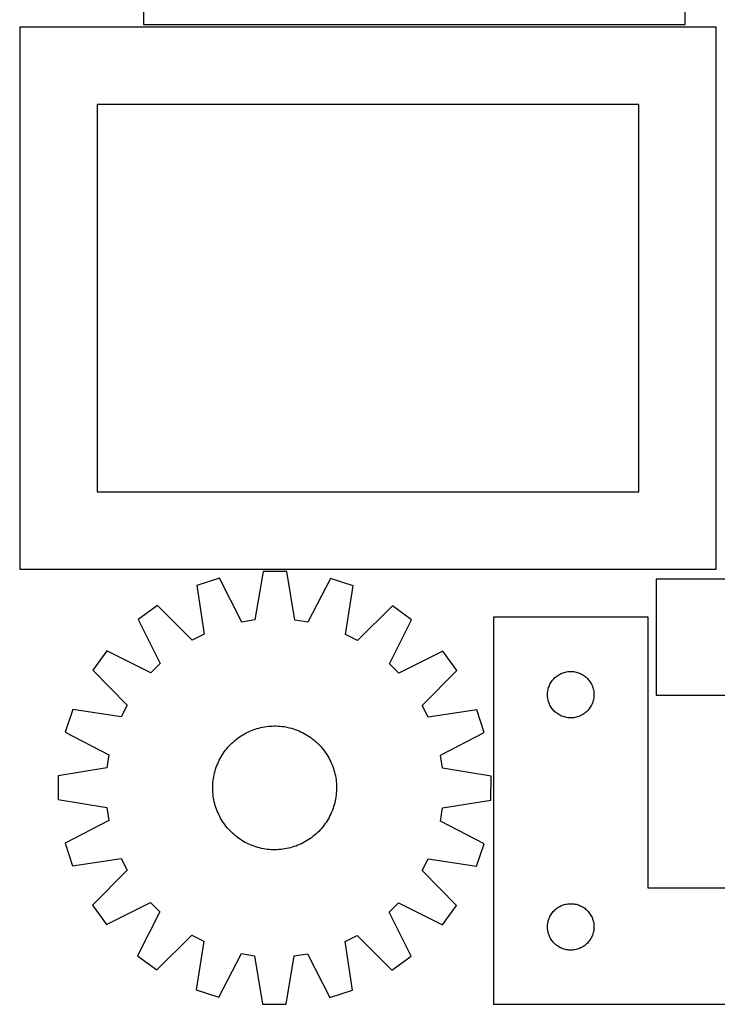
# Model space of a CAD drawing. Header units: millimetres. Extents: x 7 to 1493, y 7 to 2993.
# Tile 3 of 13: x 761 to 1212, y 7 to 643. Entities that reach past the tile are written whole.
import ezdxf

# ---------------------------------------------------------------- set-up
doc = ezdxf.new("R2010")
doc.units = ezdxf.units.MM
doc.layers.add('CUT', color=7, linetype='CONTINUOUS', true_color=0x000000)

msp = doc.modelspace()

# ---------------------------------------------------------------- linework, layer by layer
at = {"layer": 'CUT'}
for p, q in [((841.296341, 1089.3806), (841.296341, 639.3806)), ((1191.296341, 639.3806), (1191.296341, 1089.3806)), ((1211.280494, 637.652339), (761.280494, 637.652339)), ((761.280494, 637.652339), (761.280494, 287.652339)), ((841.296341, 639.3806), (1191.296341, 639.3806)), ((1211.280494, 287.652339), (1211.280494, 637.652339)), ((1161.280494, 587.652339), (811.280494, 587.652339)), ((811.280494, 587.652339), (811.280494, 337.652339)), ((1161.280494, 337.652339), (1161.280494, 587.652339)), ((811.280494, 337.652339), (1161.280494, 337.652339)), ((761.280494, 287.652339), (1211.280494, 287.652339)), ((890.305098, 281.6836), (875.666402, 276.946603)), ((904.847886, 253.443875), (890.305098, 281.6836)), ((918.497919, 286.114248), (913.318268, 254.77504)), ((933.883958, 286.095794), (918.497919, 286.114248)), ((938.988417, 254.744251), (933.883958, 286.095794)), ((962.06607, 281.597529), (947.455582, 253.392771)), ((976.693361, 276.825431), (962.06607, 281.597529)), ((1472.477321, 281.234151), (1172.477321, 281.234151)), ((1172.477321, 281.234151), (1172.477321, 206.234151)), ((875.666402, 276.946603), (880.424609, 245.540645)), ((971.85983, 245.430977), (976.693361, 276.825431)), ((850.222581, 264.020746), (837.764166, 254.991989)), ((872.780149, 241.657141), (850.222581, 264.020746)), ((1002.106102, 263.838575), (979.494952, 241.529146)), ((1014.542822, 254.779959), (1002.106102, 263.838575)), ((837.764166, 254.991989), (851.994465, 226.593514)), ((913.318268, 254.77504), (904.847886, 253.443875)), ((947.455582, 253.392771), (938.988417, 254.744251)), ((1000.244441, 226.415702), (1014.542822, 254.779959)), ((1167.33606, 256.513274), (1067.33606, 256.513274)), ((1067.33606, 256.513274), (1067.33606, 6.513274)), ((1167.33606, 81.513274), (1167.33606, 256.513274)), ((880.424609, 245.540645), (872.780149, 241.657141)), ((979.494952, 241.529146), (971.85983, 245.430977)), ((817.559964, 234.836195), (808.501347, 222.399474)), ((845.924221, 220.537814), (817.559964, 234.836195)), ((1034.698616, 234.575756), (1006.300142, 220.345458)), ((1043.727373, 222.117342), (1034.698616, 234.575756)), ((851.994465, 226.593514), (845.924221, 220.537814)), ((1006.300142, 220.345458), (1000.244441, 226.415702)), ((808.501347, 222.399474), (830.810777, 199.788324)), ((1021.363768, 199.559773), (1043.727373, 222.117342)), ((1105.574263, 215.822417), (1106.069081, 216.415556)), ((1106.069081, 216.415556), (1106.593777, 216.982437)), ((1106.593777, 216.982437), (1107.14696, 217.521555)), ((1107.14696, 217.521555), (1107.727163, 218.031481)), ((1107.727163, 218.031481), (1108.332846, 218.510863)), ((1108.332846, 218.510863), (1108.962404, 218.958429)), ((1108.962404, 218.958429), (1109.614168, 219.372994)), ((1109.614168, 219.372994), (1110.286409, 219.753456)), ((1110.286409, 219.753456), (1110.977344, 220.098808)), ((1110.977344, 220.098808), (1111.685142, 220.408134)), ((1111.685142, 220.408134), (1112.407925, 220.680613)), ((1112.407925, 220.680613), (1113.143776, 220.915522)), ((1113.143776, 220.915522), (1113.890744, 221.11224)), ((1113.890744, 221.11224), (1114.646849, 221.270244)), ((1114.646849, 221.270244), (1115.410085, 221.389114)), ((1115.410085, 221.389114), (1116.178428, 221.468537)), ((1116.178428, 221.468537), (1116.949842, 221.508301)), ((1116.949842, 221.508301), (1117.722279, 221.508301)), ((1117.722279, 221.508301), (1118.493692, 221.468537)), ((1118.493692, 221.468537), (1119.262036, 221.389114)), ((1119.262036, 221.389114), (1120.025272, 221.270244)), ((1120.025272, 221.270244), (1120.781376, 221.11224)), ((1120.781376, 221.11224), (1121.528345, 220.915522)), ((1121.528345, 220.915522), (1122.264196, 220.680613)), ((1122.264196, 220.680613), (1122.986979, 220.408134)), ((1122.986979, 220.408134), (1123.694776, 220.098808)), ((1123.694776, 220.098808), (1124.385711, 219.753456)), ((1124.385711, 219.753456), (1125.057952, 219.372994)), ((1125.057952, 219.372994), (1125.709716, 218.958429)), ((1125.709716, 218.958429), (1126.339274, 218.510863)), ((1126.339274, 218.510863), (1126.944958, 218.031481)), ((1126.944958, 218.031481), (1127.52516, 217.521555)), ((1127.52516, 217.521555), (1128.078343, 216.982437)), ((1128.078343, 216.982437), (1128.603039, 216.415556)), ((1128.603039, 216.415556), (1129.097857, 215.822417)), ((1102.653225, 209.581555), (1102.830644, 210.333341)), ((1102.830644, 210.333341), (1103.04653, 211.074997)), ((1103.04653, 211.074997), (1103.300308, 211.804556)), ((1103.300308, 211.804556), (1103.591307, 212.520083)), ((1103.591307, 212.520083), (1103.918754, 213.219681)), ((1103.918754, 213.219681), (1104.281782, 213.901495)), ((1104.281782, 213.901495), (1104.679427, 214.563717)), ((1104.679427, 214.563717), (1105.110635, 215.204591)), ((1105.110635, 215.204591), (1105.574263, 215.822417)), ((1129.097857, 215.822417), (1129.561485, 215.204591)), ((1129.561485, 215.204591), (1129.992694, 214.563717)), ((1129.992694, 214.563717), (1130.390339, 213.901495)), ((1130.390339, 213.901495), (1130.753366, 213.219681)), ((1130.753366, 213.219681), (1131.080814, 212.520083)), ((1131.080814, 212.520083), (1131.371813, 211.804556)), ((1131.371813, 211.804556), (1131.625591, 211.074997)), ((1131.625591, 211.074997), (1131.841476, 210.333341)), ((1131.841476, 210.333341), (1132.018896, 209.581555)), ((1102.33606, 206.513274), (1102.355949, 207.285456)), ((1102.355949, 205.741093), (1102.33606, 206.513274)), ((1102.355949, 207.285456), (1102.415562, 208.055589)), ((1102.415562, 204.970959), (1102.355949, 205.741093)), ((1102.415562, 208.055589), (1102.514742, 208.821633)), ((1102.514742, 204.204916), (1102.415562, 204.970959)), ((1102.514742, 208.821633), (1102.653225, 209.581555)), ((1102.653225, 203.444993), (1102.514742, 204.204916)), ((1132.018896, 209.581555), (1132.157379, 208.821633)), ((1132.157379, 204.204916), (1132.018896, 203.444993)), ((1132.157379, 208.821633), (1132.256558, 208.055589)), ((1132.256558, 204.970959), (1132.157379, 204.204916)), ((1132.256558, 208.055589), (1132.316172, 207.285456)), ((1132.316172, 205.741093), (1132.256558, 204.970959)), ((1132.316172, 207.285456), (1132.33606, 206.513274)), ((1132.33606, 206.513274), (1132.316172, 205.741093)), ((1172.477321, 206.234151), (1372.477321, 206.234151)), ((830.810777, 199.788324), (826.908946, 192.153203)), ((1025.247273, 191.915314), (1021.363768, 199.559773)), ((1102.830644, 202.693207), (1102.653225, 203.444993)), ((1103.04653, 201.951552), (1102.830644, 202.693207)), ((1103.300308, 201.221993), (1103.04653, 201.951552)), ((1103.591307, 200.506466), (1103.300308, 201.221993)), ((1103.918754, 199.806867), (1103.591307, 200.506466)), ((1104.281782, 199.125053), (1103.918754, 199.806867)), ((1104.679427, 198.462831), (1104.281782, 199.125053)), ((1105.110635, 197.821958), (1104.679427, 198.462831)), ((1105.574263, 197.204132), (1105.110635, 197.821958)), ((1106.069081, 196.610992), (1105.574263, 197.204132)), ((1129.097857, 197.204132), (1128.603039, 196.610992)), ((1129.561485, 197.821958), (1129.097857, 197.204132)), ((1129.992694, 198.462831), (1129.561485, 197.821958)), ((1130.390339, 199.125053), (1129.992694, 198.462831)), ((1130.753366, 199.806867), (1130.390339, 199.125053)), ((1131.080814, 200.506466), (1130.753366, 199.806867)), ((1131.371813, 201.221993), (1131.080814, 200.506466)), ((1131.625591, 201.951552), (1131.371813, 201.221993)), ((1131.841476, 202.693207), (1131.625591, 201.951552)), ((1132.018896, 203.444993), (1131.841476, 202.693207)), ((795.514492, 196.986733), (790.742394, 182.359443)), ((826.908946, 192.153203), (795.514492, 196.986733)), ((1056.653231, 196.673521), (1025.247273, 191.915314)), ((1061.390227, 182.034825), (1056.653231, 196.673521)), ((1106.593777, 196.044112), (1106.069081, 196.610992)), ((1107.14696, 195.504994), (1106.593777, 196.044112)), ((1107.727163, 194.995068), (1107.14696, 195.504994)), ((1108.332846, 194.515686), (1107.727163, 194.995068)), ((1108.962404, 194.068119), (1108.332846, 194.515686)), ((1109.614168, 193.653555), (1108.962404, 194.068119)), ((1110.286409, 193.273092), (1109.614168, 193.653555)), ((1110.977344, 192.92774), (1110.286409, 193.273092)), ((1111.685142, 192.618415), (1110.977344, 192.92774)), ((1112.407925, 192.345936), (1111.685142, 192.618415)), ((1113.143776, 192.111026), (1112.407925, 192.345936)), ((1113.890744, 191.914309), (1113.143776, 192.111026)), ((1114.646849, 191.756305), (1113.890744, 191.914309)), ((1115.410085, 191.637434), (1114.646849, 191.756305)), ((1116.178428, 191.558011), (1115.410085, 191.637434)), ((1116.949842, 191.518247), (1116.178428, 191.558011)), ((1117.722279, 191.518247), (1116.949842, 191.518247)), ((1118.493692, 191.558011), (1117.722279, 191.518247)), ((1119.262036, 191.637434), (1118.493692, 191.558011)), ((1120.025272, 191.756305), (1119.262036, 191.637434)), ((1120.781376, 191.914309), (1120.025272, 191.756305)), ((1121.528345, 192.111026), (1120.781376, 191.914309)), ((1122.264196, 192.345936), (1121.528345, 192.111026)), ((1122.986979, 192.618415), (1122.264196, 192.345936)), ((1123.694776, 192.92774), (1122.986979, 192.618415)), ((1124.385711, 193.273092), (1123.694776, 192.92774)), ((1125.057952, 193.653555), (1124.385711, 193.273092)), ((1125.709716, 194.068119), (1125.057952, 193.653555)), ((1126.339274, 194.515686), (1125.709716, 194.068119)), ((1126.944958, 194.995068), (1126.339274, 194.515686)), ((1127.52516, 195.504994), (1126.944958, 194.995068)), ((1128.078343, 196.044112), (1127.52516, 195.504994)), ((1128.603039, 196.610992), (1128.078343, 196.044112)), ((913.409716, 184.275812), (914.608266, 184.653283)), ((914.608266, 184.653283), (915.818082, 184.99292)), ((915.818082, 184.99292), (917.037968, 185.294388)), ((917.037968, 185.294388), (918.266722, 185.55739)), ((918.266722, 185.55739), (919.503131, 185.781667)), ((919.503131, 185.781667), (920.745975, 185.966996)), ((920.745975, 185.966996), (921.994026, 186.113195)), ((921.994026, 186.113195), (923.246054, 186.220119)), ((923.246054, 186.220119), (924.500823, 186.287664)), ((924.500823, 186.287664), (925.757094, 186.315762)), ((925.757094, 186.315762), (927.013628, 186.304386)), ((927.013628, 186.304386), (928.269185, 186.253547)), ((928.269185, 186.253547), (929.522525, 186.163294)), ((929.522525, 186.163294), (930.772411, 186.033718)), ((930.772411, 186.033718), (932.017611, 185.864946)), ((932.017611, 185.864946), (933.256896, 185.657145)), ((933.256896, 185.657145), (934.489041, 185.410519)), ((934.489041, 185.410519), (935.712832, 185.125313)), ((935.712832, 185.125313), (936.92706, 184.801807)), ((936.92706, 184.801807), (938.130528, 184.44032)), ((790.742394, 182.359443), (818.947152, 167.748954)), ((901.297212, 177.759004), (902.297041, 178.520154)), ((902.297041, 178.520154), (903.320285, 179.249522)), ((903.320285, 179.249522), (904.365934, 179.94639)), ((904.365934, 179.94639), (905.432956, 180.610069)), ((905.432956, 180.610069), (906.520299, 181.239905)), ((906.520299, 181.239905), (907.626888, 181.835276)), ((907.626888, 181.835276), (908.751633, 182.395594)), ((908.751633, 182.395594), (909.893422, 182.920307)), ((909.893422, 182.920307), (911.05113, 183.408896)), ((911.05113, 183.408896), (912.223614, 183.86088)), ((912.223614, 183.86088), (913.409716, 184.275812)), ((938.130528, 184.44032), (939.322047, 184.041211)), ((939.322047, 184.041211), (940.500442, 183.604871)), ((940.500442, 183.604871), (941.66455, 183.131733)), ((941.66455, 183.131733), (942.813222, 182.622263)), ((942.813222, 182.622263), (943.945324, 182.076963)), ((943.945324, 182.076963), (945.059739, 181.496372)), ((945.059739, 181.496372), (946.155368, 180.881064)), ((946.155368, 180.881064), (947.231128, 180.231644)), ((947.231128, 180.231644), (948.285959, 179.548754)), ((948.285959, 179.548754), (949.31882, 178.833068)), ((949.31882, 178.833068), (950.32869, 178.085293)), ((1033.150503, 167.492037), (1061.390227, 182.034825)), ((895.033758, 171.607947), (895.843468, 172.568871)), ((895.843468, 172.568871), (896.682962, 173.503888)), ((896.682962, 173.503888), (897.551412, 174.412074)), ((897.551412, 174.412074), (898.44796, 175.292534)), ((898.44796, 175.292534), (899.371721, 176.144398)), ((899.371721, 176.144398), (900.321784, 176.966825)), ((900.321784, 176.966825), (901.297212, 177.759004)), ((950.32869, 178.085293), (951.314574, 177.306165)), ((951.314574, 177.306165), (952.275499, 176.496455)), ((952.275499, 176.496455), (953.210516, 175.656961)), ((953.210516, 175.656961), (954.118702, 174.788511)), ((954.118702, 174.788511), (954.999161, 173.891963)), ((954.999161, 173.891963), (955.851025, 172.968202)), ((955.851025, 172.968202), (956.673452, 172.018139)), ((956.673452, 172.018139), (957.465632, 171.042711)), ((818.947152, 167.748954), (817.595672, 159.28179)), ((890.84355, 165.353112), (891.458859, 166.44874)), ((891.458859, 166.44874), (892.108279, 167.524501)), ((892.108279, 167.524501), (892.791169, 168.579332)), ((892.791169, 168.579332), (893.506855, 169.612192)), ((893.506855, 169.612192), (894.25463, 170.622063)), ((894.25463, 170.622063), (895.033758, 171.607947)), ((957.465632, 171.042711), (958.226781, 170.042882)), ((958.226781, 170.042882), (958.95615, 169.019638)), ((958.95615, 169.019638), (959.653017, 167.973989)), ((959.653017, 167.973989), (960.316697, 166.906967)), ((960.316697, 166.906967), (960.946533, 165.819624)), ((960.946533, 165.819624), (961.541903, 164.713035)), ((1034.481667, 159.021655), (1033.150503, 167.492037)), ((817.595672, 159.28179), (786.244129, 154.177331)), ((887.899602, 158.423901), (888.298712, 159.61542)), ((888.298712, 159.61542), (888.735051, 160.793815)), ((888.735051, 160.793815), (889.20819, 161.957923)), ((889.20819, 161.957923), (889.71766, 163.106595)), ((889.71766, 163.106595), (890.26296, 164.238697)), ((890.26296, 164.238697), (890.84355, 165.353112)), ((961.541903, 164.713035), (962.102221, 163.58829)), ((962.102221, 163.58829), (962.626934, 162.4465)), ((962.626934, 162.4465), (963.115523, 161.288793)), ((963.115523, 161.288793), (963.567507, 160.116309)), ((963.567507, 160.116309), (963.982439, 158.930207)), ((1065.820875, 153.842004), (1034.481667, 159.021655)), ((786.244129, 154.177331), (786.225675, 138.791292)), ((886.474976, 152.310984), (886.682778, 153.550268)), ((886.682778, 153.550268), (886.929403, 154.782414)), ((886.929403, 154.782414), (887.21461, 156.006205)), ((887.21461, 156.006205), (887.538116, 157.220433)), ((887.538116, 157.220433), (887.899602, 158.423901)), ((963.982439, 158.930207), (964.35991, 157.731657)), ((964.35991, 157.731657), (964.699547, 156.521841)), ((964.699547, 156.521841), (965.001016, 155.301955)), ((965.001016, 155.301955), (965.264018, 154.0732)), ((965.264018, 154.0732), (965.488294, 152.836792)), ((965.488294, 152.836792), (965.673623, 151.593948)), ((1065.802421, 138.455964), (1065.820875, 153.842004)), ((886.024161, 146.050467), (886.035537, 147.307001)), ((886.035537, 147.307001), (886.086376, 148.562557)), ((886.086376, 148.562557), (886.176628, 149.815897)), ((886.176628, 149.815897), (886.306204, 151.065784)), ((886.306204, 151.065784), (886.474976, 152.310984)), ((965.673623, 151.593948), (965.819822, 150.345896)), ((965.819822, 150.345896), (965.926747, 149.093869)), ((965.926747, 149.093869), (965.994291, 147.8391)), ((965.994291, 147.8391), (966.022389, 146.582829)), ((966.022389, 146.582829), (966.011013, 145.326295)), ((886.052259, 144.794196), (886.024161, 146.050467)), ((886.119804, 143.539427), (886.052259, 144.794196)), ((886.226728, 142.287399), (886.119804, 143.539427)), ((886.372927, 141.039347), (886.226728, 142.287399)), ((886.558256, 139.796504), (886.372927, 141.039347)), ((965.571574, 140.322311), (965.363772, 139.083027)), ((965.740346, 141.567511), (965.571574, 140.322311)), ((965.869922, 142.817398), (965.740346, 141.567511)), ((965.960174, 144.070738), (965.869922, 142.817398)), ((966.011013, 145.326295), (965.960174, 144.070738)), ((786.225675, 138.791292), (817.564883, 133.611641)), ((817.564883, 133.611641), (818.896047, 125.141259)), ((886.782532, 138.560095), (886.558256, 139.796504)), ((887.045535, 137.331341), (886.782532, 138.560095)), ((887.347003, 136.111454), (887.045535, 137.331341)), ((887.68664, 134.901639), (887.347003, 136.111454)), ((888.064111, 133.703089), (887.68664, 134.901639)), ((888.479043, 132.516986), (888.064111, 133.703089)), ((964.146948, 134.209395), (963.747838, 133.017875)), ((964.508434, 135.412862), (964.146948, 134.209395)), ((964.83194, 136.627091), (964.508434, 135.412862)), ((965.117147, 137.850882), (964.83194, 136.627091)), ((965.363772, 139.083027), (965.117147, 137.850882)), ((1034.450878, 133.351506), (1065.802421, 138.455964)), ((888.931027, 131.344503), (888.479043, 132.516986)), ((889.419616, 130.186795), (888.931027, 131.344503)), ((889.944329, 129.045005), (889.419616, 130.186795)), ((890.504647, 127.920261), (889.944329, 129.045005)), ((891.100018, 126.813671), (890.504647, 127.920261)), ((961.203, 127.280184), (960.587691, 126.184555)), ((961.783591, 128.394599), (961.203, 127.280184)), ((962.32889, 129.526701), (961.783591, 128.394599)), ((962.83836, 130.675373), (962.32889, 129.526701)), ((963.311499, 131.83948), (962.83836, 130.675373)), ((963.747838, 133.017875), (963.311499, 131.83948)), ((1033.099399, 124.884341), (1034.450878, 133.351506)), ((818.896047, 125.141259), (790.656323, 110.59847)), ((891.729853, 125.726329), (891.100018, 126.813671)), ((892.393533, 124.659306), (891.729853, 125.726329)), ((893.090401, 123.613657), (892.393533, 124.659306)), ((893.819769, 122.590413), (893.090401, 123.613657)), ((894.580919, 121.590584), (893.819769, 122.590413)), ((895.373098, 120.615157), (894.580919, 121.590584)), ((957.012792, 121.025349), (956.203082, 120.064424)), ((957.79192, 122.011233), (957.012792, 121.025349)), ((958.539696, 123.021103), (957.79192, 122.011233)), ((959.255381, 124.053963), (958.539696, 123.021103)), ((959.938271, 125.108794), (959.255381, 124.053963)), ((960.587691, 126.184555), (959.938271, 125.108794)), ((1061.304157, 110.273852), (1033.099399, 124.884341)), ((896.195525, 119.665094), (895.373098, 120.615157)), ((897.047389, 118.741332), (896.195525, 119.665094)), ((897.927848, 117.844784), (897.047389, 118.741332)), ((898.836035, 116.976335), (897.927848, 117.844784)), ((899.771051, 116.136841), (898.836035, 116.976335)), ((900.731976, 115.32713), (899.771051, 116.136841)), ((901.71786, 114.548003), (900.731976, 115.32713)), ((902.72773, 113.800227), (901.71786, 114.548003)), ((950.749339, 114.874291), (949.749509, 114.113142)), ((951.724766, 115.666471), (950.749339, 114.874291)), ((952.674829, 116.488898), (951.724766, 115.666471)), ((953.598591, 117.340762), (952.674829, 116.488898)), ((954.495138, 118.221221), (953.598591, 117.340762)), ((955.363588, 119.129407), (954.495138, 118.221221)), ((956.203082, 120.064424), (955.363588, 119.129407)), ((790.656323, 110.59847), (795.393319, 95.959775)), ((903.760591, 113.084541), (902.72773, 113.800227)), ((904.815422, 112.401652), (903.760591, 113.084541)), ((905.891182, 111.752232), (904.815422, 112.401652)), ((906.986811, 111.136923), (905.891182, 111.752232)), ((908.101226, 110.556332), (906.986811, 111.136923)), ((909.233328, 110.011033), (908.101226, 110.556332)), ((910.382, 109.501562), (909.233328, 110.011033)), ((911.546108, 109.028424), (910.382, 109.501562)), ((912.724503, 108.592085), (911.546108, 109.028424)), ((913.916022, 108.192975), (912.724503, 108.592085)), ((915.11949, 107.831489), (913.916022, 108.192975)), ((938.636834, 108.357484), (937.438284, 107.980013)), ((939.822936, 108.772416), (938.636834, 108.357484)), ((940.99542, 109.224399), (939.822936, 108.772416)), ((942.153128, 109.712989), (940.99542, 109.224399)), ((943.294917, 110.237701), (942.153128, 109.712989)), ((944.419662, 110.798019), (943.294917, 110.237701)), ((945.526252, 111.39339), (944.419662, 110.798019)), ((946.613594, 112.023226), (945.526252, 111.39339)), ((947.680616, 112.686905), (946.613594, 112.023226)), ((948.726265, 113.383773), (947.680616, 112.686905)), ((949.749509, 114.113142), (948.726265, 113.383773)), ((1056.532058, 95.646562), (1061.304157, 110.273852)), ((916.333718, 107.507983), (915.11949, 107.831489)), ((917.557509, 107.222776), (916.333718, 107.507983)), ((918.789655, 106.97615), (917.557509, 107.222776)), ((920.028939, 106.768349), (918.789655, 106.97615)), ((921.274139, 106.599577), (920.028939, 106.768349)), ((922.524026, 106.470001), (921.274139, 106.599577)), ((923.777366, 106.379749), (922.524026, 106.470001)), ((925.032922, 106.32891), (923.777366, 106.379749)), ((926.289456, 106.317533), (925.032922, 106.32891)), ((927.545727, 106.345631), (926.289456, 106.317533)), ((928.800496, 106.413176), (927.545727, 106.345631)), ((930.052524, 106.520101), (928.800496, 106.413176)), ((931.300575, 106.6663), (930.052524, 106.520101)), ((932.543419, 106.851629), (931.300575, 106.6663)), ((933.779828, 107.075905), (932.543419, 106.851629)), ((935.008582, 107.338907), (933.779828, 107.075905)), ((936.228469, 107.640376), (935.008582, 107.338907)), ((937.438284, 107.980013), (936.228469, 107.640376)), ((795.393319, 95.959775), (826.799278, 100.717982)), ((826.799278, 100.717982), (830.682782, 93.073522)), ((1021.235773, 92.844971), (1025.137604, 100.480093)), ((1025.137604, 100.480093), (1056.532058, 95.646562)), ((830.682782, 93.073522), (808.319177, 70.515953)), ((1043.545203, 70.233821), (1021.235773, 92.844971)), ((1367.33606, 81.513274), (1167.33606, 81.513274)), ((808.319177, 70.515953), (817.347934, 58.057539)), ((817.347934, 58.057539), (845.746408, 72.287838)), ((845.746408, 72.287838), (851.802109, 66.217594)), ((1000.052085, 66.039781), (1006.122329, 72.095481)), ((1006.122329, 72.095481), (1034.486586, 57.797101)), ((1034.486586, 57.797101), (1043.545203, 70.233821)), ((1110.286409, 69.753456), (1110.977344, 70.098808)), ((1110.977344, 70.098808), (1111.685142, 70.408134)), ((1111.685142, 70.408134), (1112.407925, 70.680613)), ((1112.407925, 70.680613), (1113.143776, 70.915522)), ((1113.143776, 70.915522), (1113.890744, 71.11224)), ((1113.890744, 71.11224), (1114.646849, 71.270244)), ((1114.646849, 71.270244), (1115.410085, 71.389114)), ((1115.410085, 71.389114), (1116.178428, 71.468537)), ((1116.178428, 71.468537), (1116.949842, 71.508301)), ((1116.949842, 71.508301), (1117.722279, 71.508301)), ((1117.722279, 71.508301), (1118.493692, 71.468537)), ((1118.493692, 71.468537), (1119.262036, 71.389114)), ((1119.262036, 71.389114), (1120.025272, 71.270244)), ((1120.025272, 71.270244), (1120.781376, 71.11224)), ((1120.781376, 71.11224), (1121.528345, 70.915522)), ((1121.528345, 70.915522), (1122.264196, 70.680613)), ((1122.264196, 70.680613), (1122.986979, 70.408134)), ((1122.986979, 70.408134), (1123.694776, 70.098808)), ((1123.694776, 70.098808), (1124.385711, 69.753456)), ((851.802109, 66.217594), (837.503728, 37.853337)), ((1014.282384, 37.641307), (1000.052085, 66.039781)), ((1103.918754, 63.219681), (1104.281782, 63.901495)), ((1104.281782, 63.901495), (1104.679427, 64.563717)), ((1104.679427, 64.563717), (1105.110635, 65.204591)), ((1105.110635, 65.204591), (1105.574263, 65.822417)), ((1105.574263, 65.822417), (1106.069081, 66.415556)), ((1106.069081, 66.415556), (1106.593777, 66.982437)), ((1106.593777, 66.982437), (1107.14696, 67.521555)), ((1107.14696, 67.521555), (1107.727163, 68.031481)), ((1107.727163, 68.031481), (1108.332846, 68.510863)), ((1108.332846, 68.510863), (1108.962404, 68.958429)), ((1108.962404, 68.958429), (1109.614168, 69.372994)), ((1109.614168, 69.372994), (1110.286409, 69.753456)), ((1124.385711, 69.753456), (1125.057952, 69.372994)), ((1125.057952, 69.372994), (1125.709716, 68.958429)), ((1125.709716, 68.958429), (1126.339274, 68.510863)), ((1126.339274, 68.510863), (1126.944958, 68.031481)), ((1126.944958, 68.031481), (1127.52516, 67.521555)), ((1127.52516, 67.521555), (1128.078343, 66.982437)), ((1128.078343, 66.982437), (1128.603039, 66.415556)), ((1128.603039, 66.415556), (1129.097857, 65.822417)), ((1129.097857, 65.822417), (1129.561485, 65.204591)), ((1129.561485, 65.204591), (1129.992694, 64.563717)), ((1129.992694, 64.563717), (1130.390339, 63.901495)), ((1130.390339, 63.901495), (1130.753366, 63.219681)), ((1102.33606, 56.513274), (1102.355949, 57.285456)), ((1102.355949, 57.285456), (1102.415562, 58.055589)), ((1102.415562, 58.055589), (1102.514742, 58.821633)), ((1102.514742, 58.821633), (1102.653225, 59.581555)), ((1102.653225, 59.581555), (1102.830644, 60.333341)), ((1102.830644, 60.333341), (1103.04653, 61.074997)), ((1103.04653, 61.074997), (1103.300308, 61.804556)), ((1103.300308, 61.804556), (1103.591307, 62.520083)), ((1103.591307, 62.520083), (1103.918754, 63.219681)), ((1130.753366, 63.219681), (1131.080814, 62.520083)), ((1131.080814, 62.520083), (1131.371813, 61.804556)), ((1131.371813, 61.804556), (1131.625591, 61.074997)), ((1131.625591, 61.074997), (1131.841476, 60.333341)), ((1131.841476, 60.333341), (1132.018896, 59.581555)), ((1132.018896, 59.581555), (1132.157379, 58.821633)), ((1132.157379, 58.821633), (1132.256558, 58.055589)), ((1132.256558, 58.055589), (1132.316172, 57.285456)), ((1132.316172, 57.285456), (1132.33606, 56.513274)), ((849.940448, 28.79472), (872.551598, 51.10415)), ((872.551598, 51.10415), (880.18672, 47.202319)), ((971.621941, 47.09265), (979.266401, 50.976155)), ((979.266401, 50.976155), (1001.823969, 28.612549)), ((1102.355949, 55.741093), (1102.33606, 56.513274)), ((1102.415562, 54.970959), (1102.355949, 55.741093)), ((1102.514742, 54.204916), (1102.415562, 54.970959)), ((1102.653225, 53.444993), (1102.514742, 54.204916)), ((1102.830644, 52.693207), (1102.653225, 53.444993)), ((1103.04653, 51.951552), (1102.830644, 52.693207)), ((1103.300308, 51.221993), (1103.04653, 51.951552)), ((1103.591307, 50.506466), (1103.300308, 51.221993)), ((1131.371813, 51.221993), (1131.080814, 50.506466)), ((1131.625591, 51.951552), (1131.371813, 51.221993)), ((1131.841476, 52.693207), (1131.625591, 51.951552)), ((1132.018896, 53.444993), (1131.841476, 52.693207)), ((1132.157379, 54.204916), (1132.018896, 53.444993)), ((1132.256558, 54.970959), (1132.157379, 54.204916)), ((1132.316172, 55.741093), (1132.256558, 54.970959)), ((1132.33606, 56.513274), (1132.316172, 55.741093)), ((880.18672, 47.202319), (875.35319, 15.807865)), ((976.380148, 15.686692), (971.621941, 47.09265)), ((1103.918754, 49.806867), (1103.591307, 50.506466)), ((1104.281782, 49.125053), (1103.918754, 49.806867)), ((1104.679427, 48.462831), (1104.281782, 49.125053)), ((1105.110635, 47.821958), (1104.679427, 48.462831)), ((1105.574263, 47.204132), (1105.110635, 47.821958)), ((1106.069081, 46.610992), (1105.574263, 47.204132)), ((1106.593777, 46.044112), (1106.069081, 46.610992)), ((1107.14696, 45.504994), (1106.593777, 46.044112)), ((1107.727163, 44.995068), (1107.14696, 45.504994)), ((1108.332846, 44.515686), (1107.727163, 44.995068)), ((1126.944958, 44.995068), (1126.339274, 44.515686)), ((1127.52516, 45.504994), (1126.944958, 44.995068)), ((1128.078343, 46.044112), (1127.52516, 45.504994)), ((1128.603039, 46.610992), (1128.078343, 46.044112)), ((1129.097857, 47.204132), (1128.603039, 46.610992)), ((1129.561485, 47.821958), (1129.097857, 47.204132)), ((1129.992694, 48.462831), (1129.561485, 47.821958)), ((1130.390339, 49.125053), (1129.992694, 48.462831)), ((1130.753366, 49.806867), (1130.390339, 49.125053)), ((1131.080814, 50.506466), (1130.753366, 49.806867)), ((889.98048, 11.035766), (904.590968, 39.240524)), ((904.590968, 39.240524), (913.058133, 37.889045)), ((938.728282, 37.858256), (947.198664, 39.18942)), ((947.198664, 39.18942), (961.741453, 10.949695)), ((1108.962404, 44.068119), (1108.332846, 44.515686)), ((1109.614168, 43.653555), (1108.962404, 44.068119)), ((1110.286409, 43.273092), (1109.614168, 43.653555)), ((1110.977344, 42.92774), (1110.286409, 43.273092)), ((1111.685142, 42.618415), (1110.977344, 42.92774)), ((1112.407925, 42.345936), (1111.685142, 42.618415)), ((1113.143776, 42.111026), (1112.407925, 42.345936)), ((1113.890744, 41.914309), (1113.143776, 42.111026)), ((1114.646849, 41.756305), (1113.890744, 41.914309)), ((1115.410085, 41.637434), (1114.646849, 41.756305)), ((1116.178428, 41.558011), (1115.410085, 41.637434)), ((1116.949842, 41.518247), (1116.178428, 41.558011)), ((1117.722279, 41.518247), (1116.949842, 41.518247)), ((1118.493692, 41.558011), (1117.722279, 41.518247)), ((1119.262036, 41.637434), (1118.493692, 41.558011)), ((1120.025272, 41.756305), (1119.262036, 41.637434)), ((1120.781376, 41.914309), (1120.025272, 41.756305)), ((1121.528345, 42.111026), (1120.781376, 41.914309)), ((1122.264196, 42.345936), (1121.528345, 42.111026)), ((1122.986979, 42.618415), (1122.264196, 42.345936)), ((1123.694776, 42.92774), (1122.986979, 42.618415)), ((1124.385711, 43.273092), (1123.694776, 42.92774)), ((1125.057952, 43.653555), (1124.385711, 43.273092)), ((1125.709716, 44.068119), (1125.057952, 43.653555)), ((1126.339274, 44.515686), (1125.709716, 44.068119)), ((837.503728, 37.853337), (849.940448, 28.79472)), ((913.058133, 37.889045), (918.162592, 6.537502)), ((933.548631, 6.519048), (938.728282, 37.858256)), ((1001.823969, 28.612549), (1014.282384, 37.641307)), ((875.35319, 15.807865), (889.98048, 11.035766)), ((961.741453, 10.949695), (976.380148, 15.686692)), ((918.162592, 6.537502), (933.548631, 6.519048)), ((1067.33606, 6.513274), (1367.33606, 6.513274))]:
    msp.add_line(p, q, dxfattribs=at)

doc.saveas('drawing.dxf')
